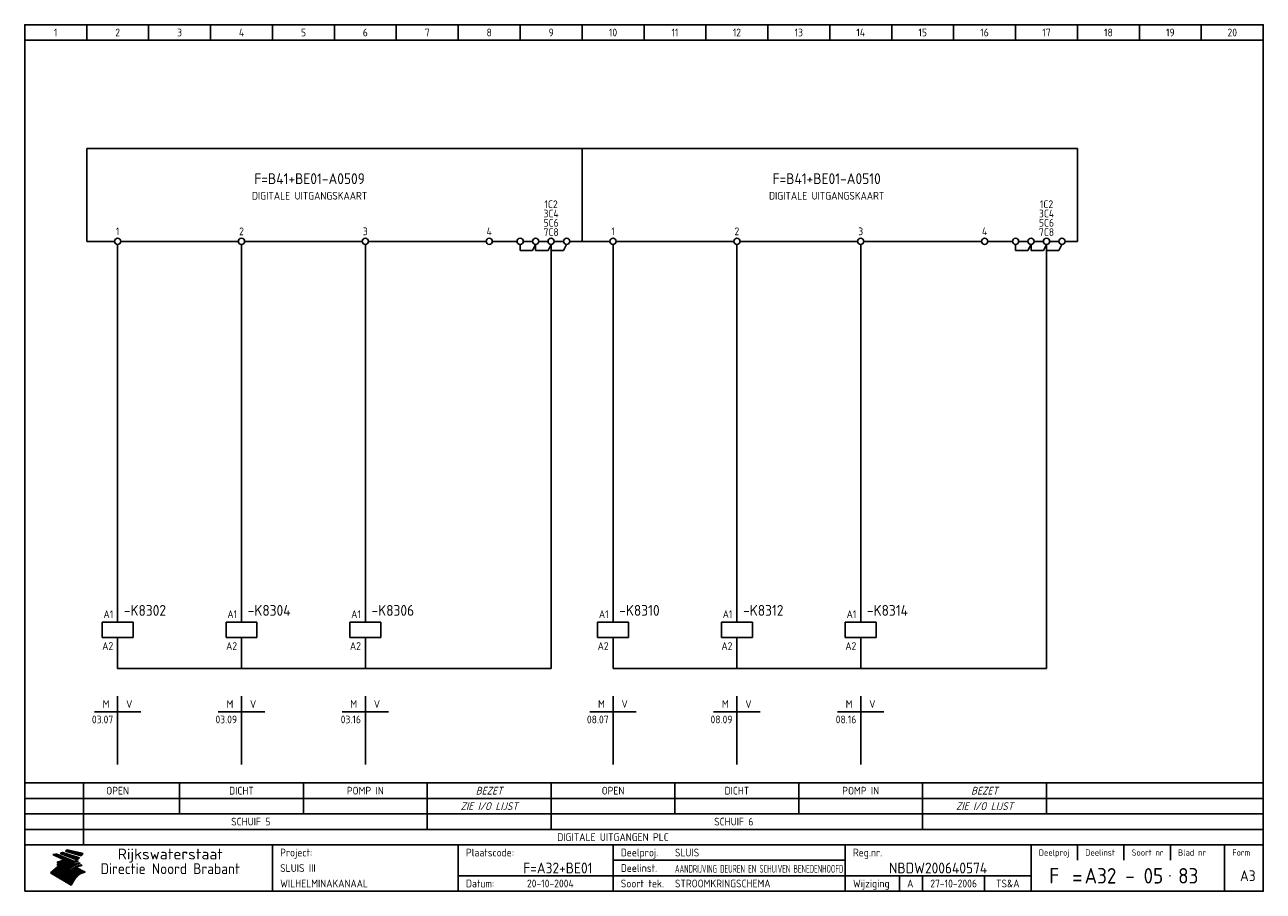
# Model space of a CAD drawing. Extents: x 10 to 410, y 10 to 290.
import ezdxf
from ezdxf.enums import TextEntityAlignment as Align

# ---------------------------------------------------------------- set-up
doc = ezdxf.new("R2010")
doc.units = 0
doc.header["$LTSCALE"] = 15
doc.header["$MEASUREMENT"] = 0
for name, color, linetype in [('0-25', 7, 'CONTINUOUS'), ('0-35', 2, 'CONTINUOUS'), ('0-50', 3, 'CONTINUOUS'), ('B-25', 7, 'CONTINUOUS'), ('B-35', 2, 'CONTINUOUS'), ('S-25', 7, 'CONTINUOUS')]:
    doc.layers.add(name, color=color, linetype=linetype)
doc.styles.add('ISO', font='iso.shx')
doc.styles.get("Standard").update_dxf_attribs({"font": 'iso.shx'})

# ---------------------------------------------------------------- blocks, each defined once
blk = doc.blocks.new('0035')
at = {"layer": 'S-25'}
blk.add_circle((0, 0), 1, dxfattribs=at)
at = {"layer": 'B-25'}
blk.add_attdef('OM1', text='', height=2.5, dxfattribs=at).set_placement((0, -3.01), align=Align.MIDDLE)
blk = doc.blocks.new('0059')
at = {"layer": 'S-25'}
for p, q in [((0, 0), (0, -5)), ((-5, -5), (5, -5)), ((-5, -10), (-5, -5)), ((5, -10), (5, -5)), ((-5, -10), (5, -10)), ((0, -10), (0, -15))]:
    blk.add_line(p, q, dxfattribs=at)
at = {"layer": 'B-25'}
for tag, p in [('KN1', (-1.43, -3.73)), ('KN2', (-1.43, -14.01))]:
    blk.add_attdef(tag, text='', height=2.5, dxfattribs=at).set_placement(p, align=Align.RIGHT)
at = {"layer": 'B-35'}
blk.add_attdef('KT', (7.14, -8.99), '', height=3.5, dxfattribs=at)
blk = doc.blocks.new('0060')
at = {"layer": 'S-25'}
for p, q in [((0, 0), (0, -22)), ((-7.5, -5), (0, -5)), ((7.5, -5), (0, -5))]:
    blk.add_line(p, q, dxfattribs=at)
at = {"layer": 'B-25', "style": 'ISO'}
blk.add_text('M', height=2.5, dxfattribs=at).set_placement((-3.75, -2.5), align=Align.MIDDLE_CENTER)
blk.add_text('V', height=2.5, dxfattribs=at).set_placement((3.75, -2.5), align=Align.MIDDLE)
at = {"layer": 'B-25'}
for tag, p in [('M1', (-1.43, -8.73)), ('M2', (-1.43, -12.73)), ('M3', (-1.43, -16.73)), ('M4', (-1.43, -20.73))]:
    blk.add_attdef(tag, text='', height=2.5, dxfattribs=at).set_placement(p, align=Align.RIGHT)
for tag, p in [('V1', (1.57, -8.73)), ('V2', (1.57, -12.73)), ('V3', (1.57, -16.73)), ('V4', (1.57, -20.73))]:
    blk.add_attdef(tag, p, '', height=2.5, dxfattribs=at)
blk = doc.blocks.new('KADERA3')
at = {"layer": '0-25'}
for p, q in [((30, 285), (30, 290)), ((50, 285), (50, 290)), ((70, 285), (70, 290)), ((90, 285), (90, 290)), ((110, 285), (110, 290)), ((130, 285), (130, 290)), ((150, 285), (150, 290)), ((170, 285), (170, 290)), ((190, 285), (190, 290)), ((210, 285), (210, 290)), ((230, 285), (230, 290)), ((250, 285), (250, 290)), ((270, 285), (270, 290)), ((290, 285), (290, 290)), ((310, 285), (310, 290)), ((330, 285), (330, 290)), ((350, 285), (350, 290)), ((370, 285), (370, 290)), ((390, 285), (390, 290)), ((10, 285), (410, 285)), ((410, 35), (10, 35)), ((410, 30), (10, 30)), ((350, 25), (350, 20)), ((365, 25), (365, 20)), ((380, 25), (380, 20)), ((200, 20), (275, 20)), ((150, 15), (335, 15)), ((292.5, 15), (292.5, 10)), ((300, 15), (300, 10)), ((320, 15), (320, 10))]:
    blk.add_line(p, q, dxfattribs=at)
at = {"layer": '0-25', "color": 7}
for p, q in [((19.1, 21.89), (25.12, 19)), ((19.1, 21.89), (25.12, 19)), ((19.17, 21.86), (20.7, 21.86)), ((19.29, 21.8), (20.83, 21.8)), ((19.4, 21.75), (20.96, 21.75)), ((19.52, 21.69), (21.09, 21.69)), ((19.64, 21.63), (21.22, 21.63)), ((19.74, 21.92), (20.56, 21.92)), ((19.75, 21.58), (21.36, 21.58)), ((19.87, 21.52), (21.49, 21.52)), ((19.99, 21.47), (21.62, 21.47)), ((20.11, 21.41), (21.75, 21.41)), ((20.22, 21.35), (21.88, 21.35)), ((20.25, 21.97), (20.43, 21.97)), ((20.34, 21.3), (22.02, 21.3)), ((20.38, 21.99), (26.02, 19.59)), ((20.38, 21.99), (26.02, 19.59)), ((20.46, 21.24), (22.15, 21.24)), ((20.57, 21.18), (22.28, 21.18)), ((20.69, 21.13), (22.41, 21.13)), ((20.81, 21.07), (22.55, 21.07)), ((20.92, 21.02), (22.68, 21.02)), ((21.04, 20.96), (22.81, 20.96)), ((21.16, 20.9), (22.94, 20.9)), ((21.27, 20.85), (23.07, 20.85)), ((21.39, 20.79), (23.21, 20.79)), ((21.47, 22.25), (26.83, 20.19)), ((21.47, 22.25), (26.83, 20.19)), ((21.49, 22.25), (23.07, 22.25)), ((21.51, 20.73), (23.34, 20.73)), ((21.6, 22.2), (23.25, 22.2)), ((21.63, 20.68), (23.47, 20.68)), ((21.65, 22.31), (22.89, 22.31)), ((21.74, 20.62), (23.6, 20.62)), ((21.75, 22.14), (23.42, 22.14)), ((21.8, 22.37), (22.71, 22.37)), ((21.86, 20.57), (23.73, 20.57)), ((21.9, 22.08), (23.6, 22.08)), ((21.94, 22.42), (22.53, 22.42)), ((21.98, 20.51), (23.87, 20.51)), ((22.04, 22.03), (23.78, 22.03)), ((22.06, 22.48), (22.36, 22.48)), ((22.09, 20.45), (24, 20.45)), ((22.18, 22.53), (27.65, 20.8)), ((22.18, 22.53), (27.65, 20.8)), ((22.19, 21.97), (23.96, 21.97)), ((22.21, 20.4), (24.13, 20.4)), ((22.33, 20.34), (24.26, 20.34)), ((22.34, 21.92), (24.13, 21.92)), ((22.37, 20), (23.08, 20)), ((22.44, 20.28), (24.4, 20.28)), ((22.48, 21.86), (24.31, 21.86)), ((22.49, 20.06), (23.04, 20.06)), ((22.56, 20.23), (24.53, 20.23)), ((22.61, 20.12), (22.93, 20.12)), ((22.63, 21.8), (24.49, 21.8)), ((22.68, 20.17), (24.66, 20.17)), ((22.71, 20.17), (22.82, 20.17)), ((23.11, 20.02), (22.77, 20.2)), ((23.11, 20.02), (22.77, 20.2)), ((22.78, 21.75), (24.67, 21.75)), ((22.79, 20.12), (24.79, 20.12)), ((22.91, 20.06), (24.92, 20.06)), ((22.92, 21.69), (24.85, 21.69)), ((23.03, 20), (25.06, 20)), ((23.07, 21.63), (25.02, 21.63)), ((23.14, 22.99), (28.22, 21.46)), ((23.14, 22.99), (28.22, 21.46)), ((23.15, 22.98), (25.33, 22.98)), ((23.22, 21.58), (25.2, 21.58)), ((23.23, 23.04), (25.09, 23.04)), ((23.32, 23.1), (24.84, 23.1)), ((23.34, 22.93), (25.57, 22.93)), ((23.36, 21.52), (25.38, 21.52)), ((23.4, 23.15), (24.6, 23.15)), ((23.49, 23.21), (24.36, 23.21)), ((23.51, 21.47), (25.56, 21.47)), ((23.52, 22.87), (25.81, 22.87)), ((23.57, 23.27), (24.12, 23.27)), ((23.64, 23.32), (23.87, 23.32)), ((23.66, 21.41), (25.74, 21.41)), ((23.7, 23.36), (28.82, 22.17)), ((23.7, 23.36), (28.82, 22.17)), ((23.71, 22.82), (26.06, 22.82)), ((23.8, 21.35), (25.91, 21.35)), ((23.9, 22.76), (26.3, 22.76)), ((23.95, 21.3), (26.09, 21.3)), ((24.09, 22.7), (26.54, 22.7)), ((24.09, 21.24), (26.27, 21.24)), ((24.24, 21.18), (26.45, 21.18)), ((24.27, 22.65), (26.78, 22.65)), ((24.39, 21.13), (26.62, 21.13)), ((24.46, 22.59), (27.03, 22.59)), ((24.53, 21.07), (26.8, 21.07)), ((24.65, 22.53), (27.27, 22.53)), ((24.68, 21.02), (26.98, 21.02)), ((24.83, 20.96), (27.16, 20.96)), ((24.84, 22.48), (27.51, 22.48)), ((24.97, 20.9), (27.34, 20.9)), ((25.02, 22.42), (27.75, 22.42)), ((25.12, 20.85), (27.51, 20.85)), ((25.21, 22.37), (28, 22.37)), ((25.27, 20.79), (27.63, 20.79)), ((25.4, 22.31), (28.24, 22.31)), ((25.41, 20.73), (27.57, 20.73)), ((25.56, 20.68), (27.51, 20.68)), ((25.58, 22.25), (28.48, 22.25)), ((25.71, 20.62), (27.44, 20.62)), ((25.77, 22.2), (28.72, 22.2)), ((25.85, 20.57), (27.37, 20.57)), ((25.96, 22.14), (28.79, 22.14)), ((26, 20.51), (27.29, 20.51)), ((26.15, 22.08), (28.75, 22.08)), ((26.15, 20.45), (27.22, 20.45)), ((26.29, 20.4), (27.14, 20.4)), ((26.33, 22.03), (28.71, 22.03)), ((26.44, 20.34), (27.06, 20.34)), ((26.52, 21.97), (28.66, 21.97)), ((26.59, 20.28), (26.97, 20.28)), ((26.71, 21.92), (28.62, 21.92)), ((26.73, 20.23), (26.89, 20.23)), ((26.9, 21.86), (28.57, 21.86)), ((27.08, 21.8), (28.52, 21.8)), ((27.27, 21.75), (28.48, 21.75)), ((27.46, 21.69), (28.43, 21.69)), ((27.65, 21.63), (28.38, 21.63)), ((27.83, 21.58), (28.33, 21.58)), ((28.02, 21.52), (28.28, 21.52)), ((28.21, 21.47), (28.22, 21.47)), ((20.58, 17.88), (18.3, 16)), ((20.58, 17.88), (18.3, 16)), ((24.94, 11.97), (18.3, 16)), ((24.94, 11.97), (18.3, 16)), ((18.31, 16.01), (20.96, 16.01)), ((18.38, 16.07), (21.46, 16.07)), ((18.45, 16.12), (21.88, 16.12)), ((18.52, 16.18), (22.15, 16.18)), ((18.59, 16.23), (22.38, 16.23)), ((18.65, 16.29), (22.58, 16.29)), ((18.72, 16.35), (22.75, 16.35)), ((18.79, 16.4), (22.91, 16.4)), ((18.86, 16.46), (20.6, 16.46)), ((18.93, 16.52), (20.6, 16.52)), ((18.99, 16.57), (20.6, 16.57)), ((19.06, 16.63), (20.6, 16.63)), ((19.13, 16.68), (20.6, 16.68)), ((19.2, 16.74), (20.6, 16.74)), ((19.27, 16.8), (20.6, 16.8)), ((19.33, 16.85), (21.07, 16.85)), ((19.4, 16.91), (21.55, 16.91)), ((19.47, 16.97), (21.88, 16.97)), ((19.54, 17.02), (22.13, 17.02)), ((19.61, 17.08), (22.34, 17.08)), ((19.67, 17.13), (20.6, 17.13)), ((19.74, 17.19), (20.6, 17.19)), ((19.81, 17.25), (20.6, 17.25)), ((19.88, 17.3), (20.6, 17.3)), ((19.95, 17.36), (20.6, 17.36)), ((20.01, 17.42), (20.6, 17.42)), ((20.08, 17.47), (20.93, 17.47)), ((20.15, 17.53), (21.26, 17.53)), ((20.22, 17.58), (21.51, 17.58)), ((20.29, 17.64), (21.72, 17.64)), ((20.35, 17.7), (21.9, 17.7)), ((20.42, 17.75), (22.07, 17.75)), ((20.49, 17.81), (22.22, 17.81)), ((20.56, 17.87), (22.36, 17.87)), ((20.6, 19.11), (20.58, 19.51)), ((20.6, 19.11), (20.58, 19.51)), ((20.58, 19.5), (22.09, 19.5)), ((20.58, 19.44), (21.95, 19.44)), ((20.59, 19.38), (21.79, 19.38)), ((20.59, 19.33), (21.62, 19.33)), ((20.59, 19.27), (21.42, 19.27)), ((20.6, 19.22), (21.2, 19.22)), ((20.6, 19.16), (20.93, 19.16)), ((20.6, 19.11), (20.69, 19.12)), ((20.6, 19.11), (20.69, 19.12)), ((20.6, 18.79), (20.77, 18.81)), ((20.6, 18.79), (20.77, 18.81)), ((20.6, 18.29), (20.6, 18.79)), ((20.6, 18.29), (20.6, 18.79)), ((20.6, 18.77), (22.46, 18.77)), ((20.6, 18.71), (22.33, 18.71)), ((20.6, 18.65), (22.19, 18.65)), ((20.6, 18.6), (22.04, 18.6)), ((20.6, 18.54), (21.87, 18.54)), ((20.6, 18.48), (21.68, 18.48)), ((20.6, 18.43), (21.46, 18.43)), ((20.6, 18.37), (21.21, 18.37)), ((20.6, 18.32), (20.87, 18.32)), ((20.6, 18.29), (20.88, 18.32)), ((20.6, 18.29), (20.88, 18.32)), ((20.6, 17.88), (20.86, 17.91)), ((20.6, 17.88), (20.86, 17.91)), ((20.6, 17.43), (20.97, 17.48)), ((20.6, 17.43), (20.97, 17.48)), ((20.6, 17.43), (20.6, 17.09)), ((20.6, 17.43), (20.6, 17.09)), ((20.6, 17.09), (21.26, 17.16)), ((20.6, 17.09), (21.26, 17.16)), ((20.6, 16.8), (21.37, 16.89)), ((20.6, 16.8), (21.37, 16.89)), ((20.6, 16.8), (20.6, 16.45)), ((20.6, 16.8), (20.6, 16.45)), ((20.6, 16.45), (21.56, 16.56)), ((20.6, 16.45), (21.56, 16.56)), ((20.6, 15.97), (21.67, 16.09)), ((20.6, 15.97), (21.67, 16.09)), ((20.7, 16.46), (23.06, 16.46)), ((20.9, 19.55), (22.23, 19.55)), ((20.9, 18.82), (22.59, 18.82)), ((20.98, 17.92), (22.5, 17.92)), ((21.02, 17.13), (22.53, 17.13)), ((21.19, 19.61), (22.35, 19.61)), ((21.2, 16.52), (23.2, 16.52)), ((21.32, 18.88), (22.71, 18.88)), ((21.32, 17.98), (22.62, 17.98)), ((21.42, 19.67), (22.47, 19.67)), ((21.47, 17.19), (22.7, 17.19)), ((21.59, 18.03), (22.74, 18.03)), ((21.61, 18.93), (22.82, 18.93)), ((21.62, 19.72), (22.59, 19.72)), ((21.72, 16.57), (23.32, 16.57)), ((21.77, 17.25), (22.85, 17.25)), ((21.8, 19.78), (22.69, 19.78)), ((21.8, 18.09), (22.85, 18.09)), ((21.84, 18.99), (22.92, 18.99)), ((21.96, 19.83), (22.79, 19.83)), ((21.99, 18.15), (22.95, 18.15)), ((22.01, 17.3), (22.99, 17.3)), ((22.03, 19.05), (23.03, 19.05)), ((22.1, 16.63), (23.44, 16.63)), ((22.11, 19.89), (22.89, 19.89)), ((22.16, 18.2), (23.05, 18.2)), ((22.21, 19.1), (23.12, 19.1)), ((22.21, 17.36), (23.12, 17.36)), ((22.24, 19.95), (22.99, 19.95)), ((22.31, 18.26), (23.15, 18.26)), ((22.36, 19.16), (23.22, 19.16)), ((22.38, 16.68), (23.56, 16.68)), ((22.39, 17.42), (23.24, 17.42)), ((22.45, 18.32), (23.24, 18.32)), ((22.51, 19.22), (23.3, 19.22)), ((22.56, 17.47), (23.36, 17.47)), ((22.59, 18.37), (23.33, 18.37)), ((22.6, 16.74), (23.66, 16.74)), ((22.64, 19.27), (23.39, 19.27)), ((22.71, 18.43), (23.42, 18.43)), ((22.71, 17.53), (23.47, 17.53)), ((22.77, 19.33), (23.47, 19.33)), ((22.79, 16.8), (23.77, 16.8)), ((22.83, 18.48), (23.5, 18.48)), ((22.84, 17.58), (23.57, 17.58)), ((22.89, 19.38), (23.55, 19.38)), ((22.94, 18.54), (23.58, 18.54)), ((22.96, 16.85), (23.86, 16.85)), ((22.97, 17.64), (23.67, 17.64)), ((23, 19.44), (23.63, 19.44)), ((23.04, 18.6), (23.66, 18.6)), ((23.1, 19.5), (23.72, 19.5)), ((23.1, 17.7), (23.77, 17.7)), ((23.12, 16.91), (23.96, 16.91)), ((23.14, 18.65), (23.74, 18.65)), ((23.15, 19.95), (25.19, 19.95)), ((23.21, 19.55), (23.8, 19.55)), ((23.21, 17.75), (23.86, 17.75)), ((23.21, 16.01), (28.9, 16.01)), ((23.24, 18.71), (23.82, 18.71)), ((23.26, 19.89), (25.32, 19.89)), ((23.26, 16.97), (24.05, 16.97)), ((23.3, 19.61), (23.88, 19.61)), ((23.32, 17.81), (23.95, 17.81)), ((23.33, 18.77), (23.91, 18.77)), ((23.37, 16.07), (29.08, 16.07)), ((23.38, 19.83), (25.45, 19.83)), ((23.39, 19.67), (23.81, 19.67)), ((23.39, 17.02), (24.14, 17.02)), ((23.42, 18.82), (23.99, 18.82)), ((23.42, 17.87), (24.03, 17.87)), ((23.45, 19.7), (23.58, 19.79)), ((23.45, 19.7), (23.58, 19.79)), ((23.48, 19.72), (23.7, 19.72)), ((23.5, 19.78), (25.58, 19.78)), ((23.51, 18.88), (24.07, 18.88)), ((23.51, 16.12), (29.27, 16.12)), ((23.52, 17.92), (24.11, 17.92)), ((23.52, 17.08), (24.22, 17.08)), ((23.54, 18.9), (24.3, 19.42)), ((23.54, 18.9), (24.3, 19.42)), ((23.56, 19.78), (23.59, 19.78)), ((23.56, 19.39), (23.9, 19.62)), ((23.56, 19.39), (23.9, 19.62)), ((23.58, 19.79), (23.9, 19.62)), ((23.58, 19.79), (23.9, 19.62)), ((23.59, 18.93), (24.15, 18.93)), ((23.61, 19.72), (25.72, 19.72)), ((23.62, 17.98), (24.2, 17.98)), ((23.63, 17.13), (24.3, 17.13)), ((23.65, 18.59), (24.62, 19.25)), ((23.65, 18.59), (24.62, 19.25)), ((29.41, 16.17), (23.65, 16.17)), ((23.67, 18.99), (24.23, 18.99)), ((23.71, 18.03), (24.28, 18.03)), ((23.73, 19.67), (25.85, 19.67)), ((23.75, 19.05), (24.32, 19.05)), ((23.75, 17.19), (24.38, 17.19)), ((23.77, 16.23), (29.47, 16.23)), ((23.79, 18.09), (24.36, 18.09)), ((23.83, 19.1), (24.4, 19.1)), ((23.85, 19.61), (25.98, 19.61)), ((23.85, 17.25), (24.46, 17.25)), ((23.88, 18.15), (24.44, 18.15)), ((23.89, 16.29), (29.36, 16.29)), ((23.92, 19.16), (24.48, 19.16)), ((23.94, 18.19), (25.23, 19.07)), ((23.94, 18.19), (25.23, 19.07)), ((23.95, 17.3), (24.55, 17.3)), ((23.96, 19.55), (25.96, 19.55)), ((23.96, 18.2), (24.53, 18.2)), ((24, 19.22), (24.56, 19.22)), ((24, 16.35), (29.24, 16.35)), ((24.04, 18.26), (24.61, 18.26)), ((24.05, 17.36), (24.63, 17.36)), ((24.06, 17.88), (25.34, 18.76)), ((24.06, 17.88), (25.34, 18.76)), ((24.08, 19.5), (25.88, 19.5)), ((24.08, 19.27), (24.58, 19.27)), ((24.11, 16.4), (29.13, 16.4)), ((24.13, 18.32), (24.69, 18.32)), ((24.14, 17.42), (24.71, 17.42)), ((24.16, 19.33), (24.47, 19.33)), ((24.2, 19.44), (25.79, 19.44)), ((24.21, 18.37), (24.77, 18.37)), ((24.21, 16.46), (29.02, 16.46)), ((24.23, 17.47), (24.79, 17.47)), ((24.24, 17.48), (25.52, 18.36)), ((24.24, 17.48), (25.52, 18.36)), ((24.25, 19.38), (24.36, 19.38)), ((24.29, 18.43), (24.85, 18.43)), ((24.3, 19.42), (24.62, 19.25)), ((24.3, 19.42), (24.62, 19.25)), ((24.31, 19.38), (25.71, 19.38)), ((24.31, 17.53), (24.87, 17.53)), ((24.31, 16.52), (28.91, 16.52)), ((24.35, 17.17), (25.64, 18.05)), ((24.35, 17.17), (25.64, 18.05)), ((24.37, 18.48), (24.94, 18.48)), ((24.39, 17.58), (24.96, 17.58)), ((24.4, 16.57), (28.79, 16.57)), ((24.43, 19.33), (25.62, 19.33)), ((24.45, 18.54), (25.02, 18.54)), ((24.47, 17.64), (25.04, 17.64)), ((24.49, 16.63), (28.68, 16.63)), ((24.54, 18.6), (25.1, 18.6)), ((24.55, 19.27), (25.54, 19.27)), ((24.56, 17.7), (25.12, 17.7)), ((24.57, 16.68), (28.57, 16.68)), ((24.62, 18.65), (25.18, 18.65)), ((24.63, 16.72), (25.91, 17.6)), ((24.63, 16.72), (25.91, 17.6)), ((24.64, 17.75), (25.2, 17.75)), ((24.66, 16.74), (28.45, 16.74)), ((24.67, 19.22), (25.45, 19.22)), ((24.7, 18.71), (25.27, 18.71)), ((24.72, 17.81), (25.29, 17.81)), ((24.74, 16.8), (28.34, 16.8)), ((24.78, 19.16), (25.37, 19.16)), ((24.78, 18.77), (25.34, 18.77)), ((24.8, 17.87), (25.37, 17.87)), ((24.82, 16.85), (28.23, 16.85)), ((24.87, 18.82), (25.4, 18.82)), ((24.89, 17.92), (25.45, 17.92)), ((24.9, 19.1), (25.28, 19.1)), ((24.9, 16.91), (28.11, 16.91)), ((24.95, 18.88), (25.45, 18.88)), ((24.97, 17.98), (25.53, 17.98)), ((24.99, 16.97), (28, 16.97)), ((25.02, 19.05), (25.2, 19.05)), ((25.03, 18.93), (25.51, 18.93)), ((25.05, 18.03), (25.61, 18.03)), ((25.07, 17.02), (27.89, 17.02)), ((25.11, 18.99), (25.57, 18.99)), ((26.02, 19.59), (25.12, 19)), ((26.02, 19.59), (25.12, 19)), ((25.13, 18.09), (25.68, 18.09)), ((25.15, 17.08), (27.77, 17.08)), ((25.19, 19.05), (25.63, 19.05)), ((25.21, 18.15), (25.75, 18.15)), ((25.23, 17.13), (27.66, 17.13)), ((25.26, 19.1), (25.7, 19.1)), ((25.3, 18.2), (25.82, 18.2)), ((25.31, 17.19), (27.55, 17.19)), ((25.33, 19.16), (25.77, 19.16)), ((25.38, 18.26), (25.89, 18.26)), ((25.39, 19.22), (25.85, 19.22)), ((25.4, 17.25), (27.43, 17.25)), ((25.46, 18.32), (25.97, 18.32)), ((25.47, 19.27), (25.93, 19.27)), ((25.48, 17.3), (27.32, 17.3)), ((25.54, 19.33), (26.03, 19.33)), ((25.54, 18.37), (26.06, 18.37)), ((25.56, 17.36), (27.21, 17.36)), ((25.62, 18.43), (26.14, 18.43)), ((25.63, 19.38), (26.13, 19.38)), ((25.64, 17.42), (27.1, 17.42)), ((25.7, 18.48), (26.24, 18.48)), ((25.72, 19.44), (26.24, 19.44)), ((25.73, 17.47), (26.98, 17.47)), ((25.79, 18.54), (26.34, 18.54)), ((25.81, 17.53), (26.87, 17.53)), ((25.82, 19.5), (26.36, 19.5)), ((25.89, 18.6), (26.46, 18.6)), ((25.89, 17.58), (26.76, 17.58)), ((25.93, 19.55), (26.53, 19.55)), ((25.96, 17.64), (26.64, 17.64)), ((25.99, 18.65), (26.58, 18.65)), ((26.04, 17.7), (26.59, 17.7)), ((26.06, 19.61), (26.85, 19.61)), ((26.1, 18.71), (26.72, 18.71)), ((26.12, 17.75), (26.67, 17.75)), ((26.2, 17.81), (26.76, 17.81)), ((26.21, 19.67), (27.23, 19.67)), ((26.23, 18.77), (26.89, 18.77)), ((26.29, 17.87), (26.86, 17.87)), ((26.37, 18.82), (27.09, 18.82)), ((26.39, 17.92), (26.97, 17.92)), ((26.44, 19.72), (27.18, 19.72)), ((26.49, 17.98), (27.09, 17.98)), ((26.53, 18.88), (27.34, 18.88)), ((26.56, 17.68), (29.54, 16.2)), ((26.56, 17.68), (29.54, 16.2)), ((26.6, 18.03), (27.22, 18.03)), ((26.72, 18.09), (27.38, 18.09)), ((26.73, 18.93), (27.66, 18.93)), ((26.85, 18.15), (27.56, 18.15)), ((26.99, 18.99), (27.9, 18.99)), ((27, 18.2), (27.8, 18.2)), ((27.13, 19.78), (27.25, 19.64)), ((27.13, 19.78), (27.25, 19.64)), ((27.18, 18.26), (28.13, 18.26)), ((27.26, 19.05), (27.84, 19.05)), ((27.39, 18.32), (28.47, 18.32)), ((27.7, 18.37), (28.49, 18.37)), ((27.78, 19.1), (27.93, 18.96)), ((27.78, 19.1), (27.93, 18.96)), ((28, 18.43), (28.44, 18.43)), ((28.29, 15.83), (29.54, 16.2)), ((28.29, 15.83), (29.54, 16.2)), ((28.39, 18.48), (28.54, 18.32)), ((28.39, 18.48), (28.54, 18.32)), ((29.54, 16.2), (29.45, 16.17)), ((29.54, 16.2), (29.45, 16.17)), ((29.46, 16.18), (29.47, 16.18)), ((18.38, 15.95), (20.6, 15.95)), ((18.47, 15.9), (20.6, 15.9)), ((18.57, 15.84), (20.6, 15.84)), ((18.66, 15.78), (20.6, 15.78)), ((18.75, 15.73), (20.6, 15.73)), ((18.85, 15.67), (20.6, 15.67)), ((18.94, 15.62), (20.6, 15.62)), ((19.03, 15.56), (27.83, 15.56)), ((19.12, 15.5), (27.75, 15.5)), ((19.22, 15.45), (27.66, 15.45)), ((19.31, 15.39), (27.58, 15.39)), ((19.4, 15.33), (27.5, 15.33)), ((19.49, 15.28), (27.43, 15.28)), ((19.59, 15.22), (27.36, 15.22)), ((19.68, 15.17), (27.29, 15.17)), ((19.77, 15.11), (27.22, 15.11)), ((19.86, 15.05), (27.15, 15.05)), ((19.96, 15), (27.09, 15)), ((20.05, 14.94), (27.02, 14.94)), ((20.14, 14.88), (26.96, 14.88)), ((20.24, 14.83), (26.9, 14.83)), ((20.33, 14.77), (26.84, 14.77)), ((20.42, 14.72), (26.79, 14.72)), ((20.51, 14.66), (26.73, 14.66)), ((20.6, 15.97), (20.6, 15.58)), ((20.6, 15.97), (20.6, 15.58)), ((20.6, 15.58), (21.95, 15.73)), ((20.6, 15.58), (21.95, 15.73)), ((20.61, 14.6), (26.68, 14.6)), ((20.7, 14.55), (26.62, 14.55)), ((20.79, 14.49), (26.57, 14.49)), ((20.88, 14.43), (26.52, 14.43)), ((20.94, 15.62), (27.92, 15.62)), ((20.98, 14.38), (26.47, 14.38)), ((21.07, 14.32), (26.42, 14.32)), ((21.16, 14.27), (26.38, 14.27)), ((21.25, 14.21), (26.33, 14.21)), ((21.35, 14.15), (26.29, 14.15)), ((21.44, 14.1), (26.24, 14.1)), ((21.45, 15.67), (28.01, 15.67)), ((21.53, 14.04), (26.2, 14.04)), ((21.63, 13.98), (26.16, 13.98)), ((21.72, 13.93), (26.12, 13.93)), ((21.81, 13.87), (26.08, 13.87)), ((21.9, 13.82), (26.04, 13.82)), ((21.96, 15.73), (28.11, 15.73)), ((22, 13.76), (26, 13.76)), ((22.09, 13.7), (25.96, 13.7)), ((22.18, 13.65), (25.93, 13.65)), ((22.27, 13.59), (25.89, 13.59)), ((22.34, 15.78), (28.21, 15.78)), ((22.37, 13.53), (25.86, 13.53)), ((22.46, 13.48), (25.82, 13.48)), ((22.55, 13.42), (25.79, 13.42)), ((22.62, 15.84), (28.33, 15.84)), ((22.65, 13.37), (25.76, 13.37)), ((22.74, 13.31), (25.73, 13.31)), ((22.83, 13.25), (25.69, 13.25)), ((22.84, 15.9), (28.52, 15.9)), ((22.92, 13.2), (25.66, 13.2)), ((23.02, 13.14), (25.63, 13.14)), ((23.04, 15.95), (28.71, 15.95)), ((23.11, 13.08), (25.59, 13.08)), ((23.2, 13.03), (25.56, 13.03)), ((23.29, 12.97), (25.53, 12.97)), ((23.39, 12.92), (25.5, 12.92)), ((23.48, 12.86), (25.46, 12.86)), ((23.57, 12.8), (25.43, 12.8)), ((23.66, 12.75), (25.4, 12.75)), ((23.76, 12.69), (25.36, 12.69)), ((23.85, 12.63), (25.33, 12.63)), ((23.94, 12.58), (25.3, 12.58)), ((24.04, 12.52), (25.26, 12.52)), ((24.13, 12.47), (25.23, 12.47)), ((24.22, 12.41), (25.2, 12.41)), ((24.31, 12.35), (25.17, 12.35)), ((24.41, 12.3), (25.13, 12.3)), ((24.5, 12.24), (25.1, 12.24)), ((24.59, 12.18), (25.07, 12.18)), ((24.68, 12.13), (25.03, 12.13)), ((24.78, 12.07), (25, 12.07)), ((24.87, 12.02), (24.97, 12.02)), ((24.94, 11.97), (25.81, 13.45)), ((24.94, 11.97), (25.81, 13.45))]:
    blk.add_line(p, q, dxfattribs=at)
for centre, radius, start, end in [((19.15, 29.7), 7.8, 269.6055, 279.0886), ((19.15, 29.7), 7.8, 269.6055, 279.0886), ((19.93, 25.38), 5.91, 276.3402, 298.7463), ((19.93, 25.38), 5.91, 276.3402, 298.7463), ((19.84, 25.09), 6.03, 278.129, 302.868), ((19.84, 25.09), 6.03, 278.129, 302.868), ((19.84, 27.26), 5.27, 288.0217, 296.3084), ((19.84, 27.26), 5.27, 288.0217, 296.3084), ((20.49, 27.56), 5.28, 300.0654, 307.393), ((20.49, 27.56), 5.28, 300.0654, 307.393), ((24.11, 24.7), 5.26, 301.1147, 312.2814), ((24.11, 24.7), 5.26, 301.1147, 312.2814), ((21.95, 27.32), 8.59, 316.9248, 323.1399), ((21.95, 27.32), 8.59, 316.9248, 323.1399), ((20.21, 23.78), 5.91, 273.6149, 304.3803), ((20.21, 23.78), 5.91, 273.6149, 304.3803), ((20.35, 24.56), 5.76, 274.164, 302.5474), ((20.35, 24.56), 5.76, 274.164, 302.5474), ((20.05, 24.28), 6.02, 277.9472, 305.7139), ((20.05, 24.28), 6.02, 277.9472, 305.7139), ((20.04, 23.49), 6.09, 278.8115, 306.4242), ((20.04, 23.49), 6.09, 278.8115, 306.4242), ((20.53, 23.07), 5.96, 277.0519, 304.973), ((20.53, 23.07), 5.96, 277.0519, 304.973), ((20.72, 22.76), 5.91, 276.3402, 304.3803), ((20.72, 22.76), 5.91, 276.3402, 304.3803), ((21.06, 22.34), 5.81, 274.9043, 303.1745), ((21.06, 22.34), 5.81, 274.9043, 303.1745), ((20.82, 22.06), 6.04, 278.1111, 305.8489), ((20.82, 22.06), 6.04, 278.1111, 305.8489), ((21.3, 21.6), 5.91, 276.3402, 304.3803), ((21.3, 21.6), 5.91, 276.3402, 304.3803), ((27.05, 17.17), 2.63, 107.4286, 133.7799), ((27.05, 17.17), 2.63, 107.4286, 133.7799), ((27.45, 16.91), 2.81, 110.4143, 138.7411), ((27.45, 16.91), 2.81, 110.4143, 138.7411), ((27.57, 15.64), 3.4, 98.1566, 126.9045), ((27.57, 15.64), 3.4, 98.1566, 126.9045), ((27.91, 15.54), 3.39, 100.5835, 132.088), ((27.91, 15.54), 3.39, 100.5835, 132.088), ((28.21, 14.74), 3.67, 95.7581, 128.7216), ((28.21, 14.74), 3.67, 95.7581, 128.7216), ((27.01, 16.84), 2.93, 87.7348, 104.8316), ((27.01, 16.84), 2.93, 87.7348, 104.8316), ((27.37, 15.71), 3.93, 91.7838, 103.2817), ((27.37, 15.71), 3.93, 91.7838, 103.2817), ((28.4, 15.05), 3.21, 96.3886, 125.0052), ((28.4, 15.05), 3.21, 96.3886, 125.0052), ((27.82, 16.31), 2.8, 90.634, 105.1984), ((27.82, 16.31), 2.8, 90.634, 105.1984), ((28.19, 15.04), 3.93, 93.8342, 103.2817), ((28.19, 15.04), 3.93, 93.8342, 103.2817), ((28.58, 15.69), 2.8, 93.8141, 105.1984), ((28.58, 15.69), 2.8, 93.8141, 105.1984), ((28.95, 14.41), 3.93, 96.0135, 103.2817), ((28.95, 14.41), 3.93, 96.0135, 103.2817), ((31.24, 10.26), 6.3, 117.9568, 149.6251), ((31.24, 10.26), 6.3, 117.9568, 149.6251)]:
    blk.add_arc(centre, radius, start, end, dxfattribs=at)
at = {"layer": '0-35'}
for p, q in [((90, 25), (90, 10)), ((150, 25), (150, 10)), ((200, 25), (200, 10)), ((275, 25), (275, 10)), ((335, 25), (335, 10)), ((397.5, 25), (397.5, 10))]:
    blk.add_line(p, q, dxfattribs=at)
at = {"layer": '0-50'}
for p, q in [((10, 25), (410, 25)), ((348.75, 15), (351.25, 15)), ((348.75, 13.5), (351.25, 13.5))]:
    blk.add_line(p, q, dxfattribs=at)
blk.add_lwpolyline([(10, 10), (410, 10), (410, 290), (10, 290)], close=True, dxfattribs=at)
at = {"layer": '0-50', "const_width": 0.25}
blk.add_lwpolyline([(379.75, 15, 1), (380, 15, 1)], format="xyb", close=True, dxfattribs=at)
at = {"layer": '0-25', "style": 'ISO'}
for s, height, p in [('Project:', 2.5, (92.5, 22.5)), ('Plaatscode:', 2.5, (152.5, 22.5)), ('Deelproj.', 2.5, (202.5, 22.5)), ('Reg.nr.', 2.5, (277.5, 22.5)), ('Deelproj', 2, (337.5, 22.5)), ('Deelinst', 2, (352.5, 22.5)), ('Soort nr', 2, (367.5, 22.5)), ('Blad nr', 2, (382.5, 22.5)), ('Form', 2, (400, 22.5)), ('Deelinst.', 2.5, (202.5, 17.5)), ('Datum:', 2.5, (152.5, 12.5)), ('Soort tek.', 2.5, (202.5, 12.5)), ('Wijziging', 2.5, (277.5, 12.5))]:
    blk.add_text(s, height=height, dxfattribs=at).set_placement(p, align=Align.MIDDLE_LEFT)
for tag, p in [('STR1', (20, 287.5)), ('STR2', (40, 287.5)), ('STR3', (60, 287.5)), ('STR4', (80, 287.5)), ('STR5', (100, 287.5)), ('STR6', (120, 287.5)), ('STR7', (140, 287.5)), ('STR8', (160, 287.5)), ('STR9', (180, 287.5)), ('STR10', (200, 287.5)), ('STR11', (220, 287.5)), ('STR12', (240, 287.5)), ('STR13', (260, 287.5)), ('STR14', (280, 287.5)), ('STR15', (300, 287.5)), ('STR16', (320, 287.5)), ('STR17', (340, 287.5)), ('STR18', (360, 287.5)), ('STR19', (380, 287.5)), ('STR20', (400, 287.5)), ('W', (180, 12.5)), ('Z', (310, 12.5)), ('Y', (327.5, 12.5))]:
    blk.add_attdef(tag, text='', height=2.5, dxfattribs=at).set_placement(p, align=Align.MIDDLE)
for tag, p in [('N', (220, 22.5)), ('B', (92.5, 17.5)), ('P', (220, 17.5)), ('C', (92.5, 12.5)), ('U', (220, 12.5)), ('REV', (295, 12.5))]:
    blk.add_attdef(tag, text='', height=2.5, dxfattribs=at).set_placement(p, align=Align.MIDDLE_LEFT)
at = {"layer": '0-35', "style": 'ISO', "width": 1.00614}
blk.add_text('Rijkswaterstaat', height=3.5, dxfattribs=at).set_placement((40, 20.28), (74, 20.28), align=Align.FIT)
at = {"layer": '0-35', "color": 2, "style": 'ISO', "width": 0.948867}
blk.add_text('Directie Noord Brabant', height=3.5, dxfattribs=at).set_placement((34.5, 15.53), (79.5, 15.53), align=Align.FIT)
at = {"layer": '0-35', "style": 'ISO'}
for tag, p in [('X', (178.5, 17.5)), ('FORM', (402.5, 15))]:
    blk.add_attdef(tag, text='', height=3.5, dxfattribs=at).set_placement(p, align=Align.MIDDLE_LEFT)
blk.add_attdef('RNR', text='', height=3.5, dxfattribs=at).set_placement((305, 17.5), align=Align.MIDDLE)
at = {"layer": '0-50', "style": 'ISO'}
for tag, p in [('M', (342.5, 15)), ('O', (365, 15))]:
    blk.add_attdef(tag, text='', height=5, dxfattribs=at).set_placement(p, align=Align.MIDDLE)
blk.add_attdef('Q', text='', height=5, dxfattribs=at).set_placement((382.5, 15), align=Align.MIDDLE_LEFT)

msp = doc.modelspace()

# ---------------------------------------------------------------- linework, layer by layer
at = {"layer": '0-25'}
for p, q in [((10, 45), (410, 45)), ((10, 40), (410, 40))]:
    msp.add_line(p, q, dxfattribs=at)
at = {"layer": 'B-25'}
for p, q in [((29, 45), (29, 25)), ((60, 45), (60, 35)), ((100, 45), (100, 35)), ((140, 45), (140, 30)), ((180, 45), (180, 30)), ((220, 45), (220, 35)), ((260, 45), (260, 35)), ((300, 45), (300, 30)), ((340, 45), (340, 35))]:
    msp.add_line(p, q, dxfattribs=at)
at = {"layer": 'S-25'}
for p, q in [((30, 250), (350, 250)), ((30, 220), (30, 250)), ((190, 250), (190, 220)), ((190, 250), (190, 220)), ((350, 250), (350, 220)), ((30, 220), (39, 220)), ((40.98, 220), (79, 220)), ((81, 220), (119, 220)), ((121, 220), (159, 220)), ((161, 220), (169, 220)), ((171, 220), (174, 220)), ((176, 220), (179, 220)), ((181, 220), (184, 220)), ((186, 220), (190, 220)), ((200.98, 220), (239, 220)), ((241, 220), (279, 220)), ((281, 220), (319, 220)), ((321, 220), (329, 220)), ((331, 220), (334, 220)), ((336, 220), (339, 220)), ((341, 220), (344, 220)), ((346, 220), (350, 220)), ((40, 219), (40, 102)), ((80, 219), (80, 102)), ((120, 219), (120, 102)), ((170, 219), (170, 217)), ((174, 217), (170, 217)), ((175, 219), (174, 217)), ((175, 219), (175, 217)), ((179, 217), (175, 217)), ((180, 219), (179, 217)), ((180, 219), (180, 82)), ((180, 219), (180, 217)), ((184, 217), (180, 217)), ((185, 219), (184, 217)), ((190, 220), (199.02, 220)), ((200, 219), (200, 102)), ((240, 219), (240, 102)), ((280, 219), (280, 102)), ((330, 219), (330, 217)), ((334, 217), (330, 217)), ((335, 219), (334, 217)), ((335, 219), (334, 217)), ((335, 219), (335, 217)), ((339, 217), (335, 217)), ((340, 219), (339, 217)), ((340, 219), (339, 217)), ((340, 219), (340, 82)), ((340, 219), (340, 217)), ((344, 217), (340, 217)), ((345, 219), (344, 217)), ((345, 219), (344, 217)), ((40, 87), (40, 82)), ((80, 87), (80, 82)), ((120, 87), (120, 82)), ((200, 87), (200, 82)), ((240, 87), (240, 82)), ((280, 87), (280, 82)), ((40, 82), (180, 82)), ((200, 82), (340, 82))]:
    msp.add_line(p, q, dxfattribs=at)

# ---------------------------------------------------------------- block references
ref = msp.add_blockref('KADERA3', (0, 0), dxfattribs=at)
ref.add_attrib('B', 'SLUIS III', dxfattribs={"layer": '0-25', "height": 2.5, "style": 'ISO'}).set_placement((92.5, 17.5), align=Align.MIDDLE_LEFT)
ref.add_attrib('C', 'WILHELMINAKANAAL', dxfattribs={"layer": '0-25', "height": 2.5, "style": 'ISO'}).set_placement((92.5, 12.5), align=Align.MIDDLE_LEFT)
ref.add_attrib('N', 'SLUIS', dxfattribs={"layer": '0-25', "height": 2.5, "style": 'ISO'}).set_placement((220, 22.5), align=Align.MIDDLE_LEFT)
ref.add_attrib('U', 'STROOMKRINGSCHEMA', dxfattribs={"layer": '0-25', "height": 2.5, "style": 'ISO'}).set_placement((220, 12.5), align=Align.MIDDLE_LEFT)
ref.add_attrib('M', 'F', dxfattribs={"layer": '0-50', "height": 5, "style": 'ISO'}).set_placement((342.5, 15), align=Align.MIDDLE)
ref.add_attrib('O', 'A32 - 05', dxfattribs={"layer": '0-50', "height": 5, "style": 'ISO'}).set_placement((365, 15), align=Align.MIDDLE)
ref.add_attrib('Q', '83', dxfattribs={"layer": '0-50', "height": 5, "style": 'ISO'}).set_placement((382.5, 15), align=Align.MIDDLE_LEFT)
ref.add_attrib('X', 'F=A32+BE01', dxfattribs={"layer": '0-35', "height": 3.5, "style": 'ISO'}).set_placement((171, 17.5), align=Align.MIDDLE_LEFT)
ref.add_attrib('RNR', 'NBDW200640574', dxfattribs={"layer": '0-35', "height": 3.5, "style": 'ISO'}).set_placement((305, 17.5), align=Align.MIDDLE)
ref.add_attrib('W', '20-10-2004', dxfattribs={"layer": '0-25', "height": 2.5, "style": 'ISO'}).set_placement((179.75, 12.5), align=Align.MIDDLE)
ref.add_attrib('FORM', 'A3', dxfattribs={"layer": '0-35', "height": 3.5, "style": 'ISO'}).set_placement((402.5, 15), align=Align.MIDDLE_LEFT)
ref.add_attrib('REV', 'A', dxfattribs={"layer": '0-25', "height": 2.5, "style": 'ISO'}).set_placement((295, 12.5), align=Align.MIDDLE_LEFT)
ref.add_attrib('Z', '27-10-2006', dxfattribs={"layer": '0-25', "height": 2.5, "style": 'ISO'}).set_placement((310, 12.5), align=Align.MIDDLE)
ref.add_attrib('Y', 'TS&A', dxfattribs={"layer": '0-25', "height": 2.5, "style": 'ISO'}).set_placement((327.5, 12.5), align=Align.MIDDLE)
ref.add_attrib('STR1', '1', dxfattribs={"layer": '0-25', "height": 2.5, "style": 'ISO'}).set_placement((20, 287.5), align=Align.MIDDLE)
ref.add_attrib('STR2', '2', dxfattribs={"layer": '0-25', "height": 2.5, "style": 'ISO'}).set_placement((40, 287.5), align=Align.MIDDLE)
ref.add_attrib('STR3', '3', dxfattribs={"layer": '0-25', "height": 2.5, "style": 'ISO'}).set_placement((60, 287.5), align=Align.MIDDLE)
ref.add_attrib('STR4', '4', dxfattribs={"layer": '0-25', "height": 2.5, "style": 'ISO'}).set_placement((80, 287.5), align=Align.MIDDLE)
ref.add_attrib('STR5', '5', dxfattribs={"layer": '0-25', "height": 2.5, "style": 'ISO'}).set_placement((100, 287.5), align=Align.MIDDLE)
ref.add_attrib('STR6', '6', dxfattribs={"layer": '0-25', "height": 2.5, "style": 'ISO'}).set_placement((120, 287.5), align=Align.MIDDLE)
ref.add_attrib('STR7', '7', dxfattribs={"layer": '0-25', "height": 2.5, "style": 'ISO'}).set_placement((140, 287.5), align=Align.MIDDLE)
ref.add_attrib('STR8', '8', dxfattribs={"layer": '0-25', "height": 2.5, "style": 'ISO'}).set_placement((160, 287.5), align=Align.MIDDLE)
ref.add_attrib('STR9', '9', dxfattribs={"layer": '0-25', "height": 2.5, "style": 'ISO'}).set_placement((180, 287.5), align=Align.MIDDLE)
ref.add_attrib('STR10', '10', dxfattribs={"layer": '0-25', "height": 2.5, "style": 'ISO'}).set_placement((200, 287.5), align=Align.MIDDLE)
ref.add_attrib('STR11', '11', dxfattribs={"layer": '0-25', "height": 2.5, "style": 'ISO'}).set_placement((220, 287.5), align=Align.MIDDLE)
ref.add_attrib('STR12', '12', dxfattribs={"layer": '0-25', "height": 2.5, "style": 'ISO'}).set_placement((240, 287.5), align=Align.MIDDLE)
ref.add_attrib('STR13', '13', dxfattribs={"layer": '0-25', "height": 2.5, "style": 'ISO'}).set_placement((260, 287.5), align=Align.MIDDLE)
ref.add_attrib('STR14', '14', dxfattribs={"layer": '0-25', "height": 2.5, "style": 'ISO'}).set_placement((280, 287.5), align=Align.MIDDLE)
ref.add_attrib('STR15', '15', dxfattribs={"layer": '0-25', "height": 2.5, "style": 'ISO'}).set_placement((300, 287.5), align=Align.MIDDLE)
ref.add_attrib('STR16', '16', dxfattribs={"layer": '0-25', "height": 2.5, "style": 'ISO'}).set_placement((320, 287.5), align=Align.MIDDLE)
ref.add_attrib('STR17', '17', dxfattribs={"layer": '0-25', "height": 2.5, "style": 'ISO'}).set_placement((340, 287.5), align=Align.MIDDLE)
ref.add_attrib('STR18', '18', dxfattribs={"layer": '0-25', "height": 2.5, "style": 'ISO'}).set_placement((360, 287.5), align=Align.MIDDLE)
ref.add_attrib('STR19', '19', dxfattribs={"layer": '0-25', "height": 2.5, "style": 'ISO'}).set_placement((380, 287.5), align=Align.MIDDLE)
ref.add_attrib('STR20', '20', dxfattribs={"layer": '0-25', "height": 2.5, "style": 'ISO'}).set_placement((400, 287.5), align=Align.MIDDLE)
ref = msp.add_blockref('0035', (40, 220), dxfattribs=at)
ref.add_attrib('OM1', '1', dxfattribs={"layer": 'B-25', "height": 2.5}).set_placement((40, 223.25), align=Align.MIDDLE)
ref = msp.add_blockref('0035', (80, 220), dxfattribs=at)
ref.add_attrib('OM1', '2', dxfattribs={"layer": 'B-25', "height": 2.5}).set_placement((80, 223.25), align=Align.MIDDLE)
ref = msp.add_blockref('0035', (120, 220), dxfattribs=at)
ref.add_attrib('OM1', '3', dxfattribs={"layer": 'B-25', "height": 2.5}).set_placement((120, 223.25), align=Align.MIDDLE)
ref = msp.add_blockref('0035', (160, 220), dxfattribs=at)
ref.add_attrib('OM1', '4', dxfattribs={"layer": 'B-25', "height": 2.5}).set_placement((160, 223.25), align=Align.MIDDLE)
ref = msp.add_blockref('0035', (200, 220), dxfattribs=at)
ref.add_attrib('OM1', '1', dxfattribs={"layer": 'B-25', "height": 2.5}).set_placement((200, 223.25), align=Align.MIDDLE)
ref = msp.add_blockref('0035', (240, 220), dxfattribs=at)
ref.add_attrib('OM1', '2', dxfattribs={"layer": 'B-25', "height": 2.5}).set_placement((240, 223.25), align=Align.MIDDLE)
ref = msp.add_blockref('0035', (280, 220), dxfattribs=at)
ref.add_attrib('OM1', '3', dxfattribs={"layer": 'B-25', "height": 2.5}).set_placement((280, 223.25), align=Align.MIDDLE)
ref = msp.add_blockref('0035', (320, 220), dxfattribs=at)
ref.add_attrib('OM1', '4', dxfattribs={"layer": 'B-25', "height": 2.5}).set_placement((320, 223.25), align=Align.MIDDLE)
for p in [(170, 220), (175, 220), (180, 220), (185, 220), (330, 220), (335, 220), (340, 220), (345, 220)]:
    msp.add_blockref('0035', p, dxfattribs=at)
ref = msp.add_blockref('0059', (40, 102), dxfattribs=at)
ref.add_attrib('KT', '-K8302', (42, 99), dxfattribs={"layer": 'B-35', "height": 3.5})
ref.add_attrib('KN1', 'A1', dxfattribs={"layer": 'B-25', "height": 2.5}).set_placement((38.57, 98.27), align=Align.RIGHT)
ref.add_attrib('KN2', 'A2', dxfattribs={"layer": 'B-25', "height": 2.5}).set_placement((38.57, 87.99), align=Align.RIGHT)
ref = msp.add_blockref('0059', (80, 102), dxfattribs=at)
ref.add_attrib('KT', '-K8304', (82, 99), dxfattribs={"layer": 'B-35', "height": 3.5})
ref.add_attrib('KN1', 'A1', dxfattribs={"layer": 'B-25', "height": 2.5}).set_placement((78.57, 98.27), align=Align.RIGHT)
ref.add_attrib('KN2', 'A2', dxfattribs={"layer": 'B-25', "height": 2.5}).set_placement((78.57, 87.99), align=Align.RIGHT)
ref = msp.add_blockref('0059', (120, 102), dxfattribs=at)
ref.add_attrib('KT', '-K8306', (122, 99), dxfattribs={"layer": 'B-35', "height": 3.5})
ref.add_attrib('KN1', 'A1', dxfattribs={"layer": 'B-25', "height": 2.5}).set_placement((118.57, 98.27), align=Align.RIGHT)
ref.add_attrib('KN2', 'A2', dxfattribs={"layer": 'B-25', "height": 2.5}).set_placement((118.57, 87.99), align=Align.RIGHT)
ref = msp.add_blockref('0059', (200, 102), dxfattribs=at)
ref.add_attrib('KT', '-K8310', (202, 99), dxfattribs={"layer": 'B-35', "height": 3.5})
ref.add_attrib('KN1', 'A1', dxfattribs={"layer": 'B-25', "height": 2.5}).set_placement((198.57, 98.27), align=Align.RIGHT)
ref.add_attrib('KN2', 'A2', dxfattribs={"layer": 'B-25', "height": 2.5}).set_placement((198.57, 87.99), align=Align.RIGHT)
ref = msp.add_blockref('0059', (240, 102), dxfattribs=at)
ref.add_attrib('KT', '-K8312', (242, 99), dxfattribs={"layer": 'B-35', "height": 3.5})
ref.add_attrib('KN1', 'A1', dxfattribs={"layer": 'B-25', "height": 2.5}).set_placement((238.57, 98.27), align=Align.RIGHT)
ref.add_attrib('KN2', 'A2', dxfattribs={"layer": 'B-25', "height": 2.5}).set_placement((238.57, 87.99), align=Align.RIGHT)
ref = msp.add_blockref('0059', (280, 102), dxfattribs=at)
ref.add_attrib('KT', '-K8314', (282, 99), dxfattribs={"layer": 'B-35', "height": 3.5})
ref.add_attrib('KN1', 'A1', dxfattribs={"layer": 'B-25', "height": 2.5}).set_placement((278.57, 98.27), align=Align.RIGHT)
ref.add_attrib('KN2', 'A2', dxfattribs={"layer": 'B-25', "height": 2.5}).set_placement((278.57, 87.99), align=Align.RIGHT)
for p, values in [((40, 73), {'M1': '03.07'}), ((80, 73), {'M1': '03.09'}), ((120, 73), {'M1': '03.16'}), ((200, 73), {'M1': '08.07'}), ((240, 73), {'M1': '08.09'}), ((280, 73), {'M1': '08.16'})]:
    msp.add_blockref('0060', p, dxfattribs=at).add_auto_attribs(values)

# ---------------------------------------------------------------- texts
at = {"layer": 'B-25', "style": 'ISO'}
for s, p in [('DIGITALE UITGANGSKAART', (102, 234.75)), ('DIGITALE UITGANGSKAART', (269, 234.75)), ('1C2', (180, 232)), ('1C2', (340, 232)), ('3C4', (180, 229)), ('3C4', (340, 229)), ('5C6', (180, 226)), ('7C8', (180, 223)), ('5C6', (340, 226)), ('7C8', (340, 223)), ('OPEN', (40, 42.5)), ('DICHT', (80, 42.5)), ('POMP IN', (120, 42.5)), ('OPEN', (200, 42.5)), ('DICHT', (240, 42.5)), ('POMP IN', (280, 42.5)), ('SCHUIF 5', (83, 32.5)), ('SCHUIF 6', (239, 32.5)), ('DIGITALE UITGANGEN PLC', (200, 27.5))]:
    msp.add_text(s, height=2.5, dxfattribs=at).set_placement(p, align=Align.MIDDLE)
at = {"layer": 'B-25', "style": 'ISO', "oblique": 15}
for s, p in [('BEZET', (160, 42.5)), ('BEZET', (320, 42.5)), ('ZIE I/O LIJST', (160, 37.5)), ('ZIE I/O LIJST', (320, 37.5))]:
    msp.add_text(s, height=2.5, dxfattribs=at).set_placement(p, align=Align.MIDDLE)
at = {"layer": 'B-25', "style": 'ISO', "width": 0.767412}
msp.add_text('AANDRIJVING DEUREN EN SCHUIVEN BENEDENHOOFD', height=2.5, dxfattribs=at).set_placement((220, 16), (274.4, 16), align=Align.FIT)
at = {"layer": 'B-35', "style": 'ISO'}
for s, p in [('F=B41+BE01-A0509', (102, 240.25)), ('F=B41+BE01-A0510', (269, 240.25))]:
    msp.add_text(s, height=3.5, dxfattribs=at).set_placement(p, align=Align.MIDDLE)

doc.saveas('drawing.dxf')
